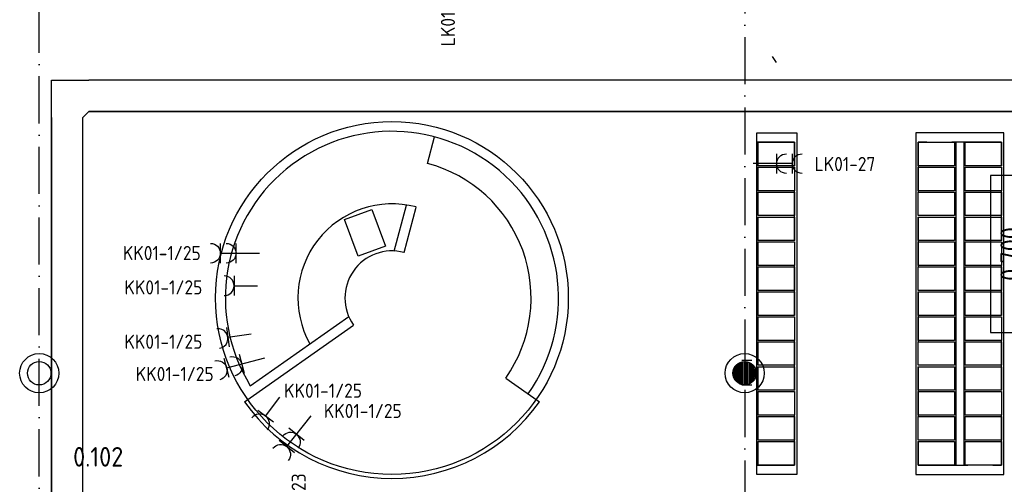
# Model space of a CAD drawing. Header units: millimetres. Extents: x 90707 to 259985, y -1262 to 84291.
# Tile 50 of 75: x 181097 to 193658, y 49192 to 55115. Entities that reach past the tile are written whole.
import ezdxf
from ezdxf.enums import TextEntityAlignment as Align

# ---------------------------------------------------------------- set-up
doc = ezdxf.new("R2010")
doc.units = ezdxf.units.MM
doc.header["$LTSCALE"] = 100
for name, pattern in [('B-SL0', [100000000.0, 0, -100000000.0]), ('DASHDOT', [9, 6, -1.5, 0, -1.5]), ('HIDDEN', [9.525, 6.35, -3.175])]:
    doc.linetypes.add(name, pattern=pattern)
doc.layers.get('0').update_dxf_attribs({"linetype": 'CONTINUOUS'})
for name, color, linetype in [('AANSLWCD', 3, 'CONTINUOUS'), ('ABNSLWCD_ATTRIB', 2, 'CONTINUOUS'), ('AL$1----_ALGEMEEN', 7, 'CONTINUOUS'), ('AL$7----_STRAMIEN', 1, 'DASHDOT'), ('AL$8----_HULPKOLOM', 2, 'CONTINUOUS'), ('AL22----_BINNENWAND', 7, 'CONTINUOUS'), ('AL28----_KONSTRUKTIE', 3, 'CONTINUOUS'), ('AL65----_BEVEILIGING', 7, 'CONTINUOUS'), ('ALXAA---_GEWBETON', 12, 'CONTINUOUS'), ('EB63103-_ATTRIB', 2, 'CONTINUOUS'), ('EL63103-_LICHT-WCD230V', 3, 'CONTINUOUS'), ('EL6441--_DATACOM', 3, 'CONTINUOUS'), ('GEBOUWLABEL', 4, 'CONTINUOUS'), ('INHOUD', 7, 'CONTINUOUS'), ('KABELGOOT', 8, 'CONTINUOUS'), ('OMSCHRIJVING', 7, 'CONTINUOUS'), ('OPPERVLAK', 7, 'CONTINUOUS'), ('VOLGNUMMER', 7, 'CONTINUOUS')]:
    doc.layers.add(name, color=color, linetype=linetype)
doc.styles.add('1_8', font='ISO', dxfattribs={"height": 1.8})
doc.styles.add('2_0', font='iso', dxfattribs={"height": 200})
doc.styles.add('NORATT', font='isocp.shx')
doc.styles.get("Standard").update_dxf_attribs({"font": 'iso.shx'})

# ---------------------------------------------------------------- blocks, each defined once
blk = doc.blocks.new('ES3W2A')
for p, q in [((1.25, 2), (-1.25, 2)), ((0, 2), (0, -3)), ((1.25, 0), (-1.25, 0))]:
    blk.add_line(p, q)
for centre in [(0, 3.25), (0, 1.25)]:
    blk.add_arc(centre, 1.25, 180, 0)
at = {"style": '1_8'}
for tag, flags, p in [('VERMOGEN', 9, (-2.5, 5)), ('GROEP', 8, (0, 5)), ('SCHAK', 8, (2.5, 5)), ('GELIJK', 9, (5, 5)), ('KAST', 9, (7, 5)), ('TAL', 8, (2.5, 5))]:
    blk.add_attdef(tag, text='', height=1.8, rotation=90, dxfattribs=dict(at, flags=flags)).set_placement(p, align=Align.MIDDLE_CENTER)
at = {"style": '1_8', "width": 0.7, "flags": 8}
blk.add_attdef('DOEL', text='', height=1.8, rotation=90, dxfattribs=at).set_placement((-2.5, 5), align=Align.MIDDLE_LEFT)
at = {"style": '1_8', "flags": 9}
blk.add_attdef('M_CODE', text='', height=1.8, dxfattribs=at).set_placement((0, 0), align=Align.MIDDLE_CENTER)
blk = doc.blocks.new('ES3W1A')
at = {"ltscale": 0.5}
for p, q in [((1.25, 0), (-1.25, 0)), ((0, 0), (0, -3))]:
    blk.add_line(p, q, dxfattribs=at)
for p, q in [((1.25, 0), (-1.25, 0)), ((0, 0), (0, -3))]:
    blk.add_line(p, q)
blk.add_arc((0, 1.25), 1.25, 180, 0, dxfattribs=at)
blk.add_arc((0, 1.25), 1.25, 180, 0)
at = {"ltscale": 0.5, "style": 'NORATT'}
for tag, flags, p in [('VERMOGEN', 9, (-2.5, 3)), ('GROEP', 8, (0, 3)), ('SCHAK', 8, (2.5, 3)), ('GELIJK', 9, (5, 3)), ('TAL', 8, (2.5, 3)), ('KAST', 9, (7, 3))]:
    blk.add_attdef(tag, text='', height=1.8, rotation=90, dxfattribs=dict(at, flags=flags)).set_placement(p, align=Align.MIDDLE_CENTER)
at = {"style": '1_8'}
for tag, flags, p in [('VERMOGEN', 9, (-2.5, 3)), ('GROEP', 8, (0, 3)), ('SCHAK', 8, (2.5, 3)), ('GELIJK', 9, (5, 3)), ('TAL', 8, (2.5, 3)), ('KAST', 9, (7, 3))]:
    blk.add_attdef(tag, text='', height=1.8, rotation=90, dxfattribs=dict(at, flags=flags)).set_placement(p, align=Align.MIDDLE_CENTER)
at = {"ltscale": 0.5, "style": 'NORATT', "width": 0.7, "flags": 8}
blk.add_attdef('DOEL', text='', height=1.8, rotation=90, dxfattribs=at).set_placement((-2.5, 3), align=Align.MIDDLE_LEFT)
at = {"style": '1_8', "width": 0.7, "flags": 8}
blk.add_attdef('DOEL', text='', height=1.8, rotation=90, dxfattribs=at).set_placement((-2.5, 3), align=Align.MIDDLE_LEFT)
at = {"ltscale": 0.5, "style": 'NORATT', "flags": 9}
blk.add_attdef('M_CODE', text='', height=1.8, dxfattribs=at).set_placement((0, 0), align=Align.MIDDLE_CENTER)
at = {"style": '1_8', "flags": 9}
blk.add_attdef('M_CODE', text='', height=1.8, dxfattribs=at).set_placement((0, 0), align=Align.MIDDLE_CENTER)
blk = doc.blocks.new('EH100000')
at = {"linetype": 'ByBlock'}
for p, q in [((1, 0.5), (0, 0.5)), ((1, 0.5, 1), (0, 0.5, 1)), ((0, -0.5, 1), (1, -0.5, 1)), ((1, -0.5), (0, -0.5))]:
    blk.add_line(p, q, dxfattribs=at)
at = {"linetype": 'ByBlock', "invisible_edges": 15}
for points in [[(1, -0.5), (0, -0.5), (0, 0.5), (1, 0.5)], [(0, 0.5), (1, 0.5), (1, 0.5, 1), (0, 0.5, 1)], [(0, -0.5, 1), (1, -0.5, 1), (1, -0.5), (0, -0.5)]]:
    blk.add_3dface(points, dxfattribs=at)
at = {"linetype": 'ByBlock', "style": '2_0', "flags": 8}
blk.add_attdef('FUNCTIE', text='', height=0.5, dxfattribs=at).set_placement((0.5, 0), align=Align.MIDDLE)
at = {"linetype": 'ByBlock', "flags": 9}
blk.add_attdef('SCHOT', text='', height=0.5, dxfattribs=at).set_placement((0.5, 0), align=Align.MIDDLE)
blk = doc.blocks.new('KG2II3')
at = {"linetype": 'B-SL0'}
for p, q in [((200, 275), (-200, 275)), ((275, -200), (275, 200))]:
    blk.add_line(p, q, dxfattribs=at)
at = {"linetype": 'ByBlock'}
for points in [[(275, -200), (-200, -200), (-200, -200), (-200, 275)], [(200, 275), (200, 275), (275, 200), (275, 200)]]:
    blk.add_lwpolyline(points, dxfattribs=at)
at = {"flags": 3}
blk.add_attdef('HULPSTUK', (0, 0), '', height=1, rotation=90, dxfattribs=at)
blk = doc.blocks.new('GEBOUWLABEL')
at = {"layer": 'VOLGNUMMER'}
blk.add_lwpolyline([(-4, -1), (4, -1), (4, 1), (-4, 1)], close=True, dxfattribs=at)
at = {"color": 0, "linetype": 'ByBlock', "flags": 1}
for tag, p in [('OPPERVLAKTESOORT', (0.5, 8)), ('TERREIN', (0.5, 6.5)), ('GEBOUW', (0.5, 5)), ('GEBRUIKSFUNCTIE', (0.5, 3.5)), ('BOUWLAAG', (0.5, 2)), ('HOOGTE', (0, -6.5)), ('RUIMTEFUNCTIE', (0, -8))]:
    blk.add_attdef(tag, text='', height=1, dxfattribs=at).set_placement(p, align=Align.MIDDLE_CENTER)
at = {"layer": 'INHOUD', "color": 0, "linetype": 'ByBlock'}
blk.add_attdef('INHOUD', text='', height=1, dxfattribs=at).set_placement((0, -5), align=Align.MIDDLE_CENTER)
at = {"layer": 'OMSCHRIJVING', "color": 0, "linetype": 'ByBlock'}
blk.add_attdef('OMSCHRIJVING', text='', height=1, dxfattribs=at).set_placement((0, -2), align=Align.MIDDLE_CENTER)
at = {"layer": 'OPPERVLAK', "color": 0, "linetype": 'ByBlock'}
blk.add_attdef('OPPERVLAK', text='', height=1, dxfattribs=at).set_placement((0, -3.5), align=Align.MIDDLE_CENTER)
at = {"layer": 'VOLGNUMMER', "color": 0, "linetype": 'ByBlock'}
blk.add_attdef('VOLGNUMMER', text='', height=1, dxfattribs=at).set_placement((0, 0), align=Align.MIDDLE_CENTER)
blk = doc.blocks.new('A$Cca306792')
at = {"layer": 'ALXAA---_GEWBETON'}
h = blk.add_hatch(dxfattribs=at)
h.set_pattern_fill('GEWPBET', color=8, scale=100, angle=90, style=0)
h.set_pattern_definition([(90, (99228.322, 51869.537), (-20, 1e-15), [])])
edge = h.paths.add_edge_path()
edge.add_arc((99228, 51870), 150, 0, 360)
at = {"layer": 'AL$1----_ALGEMEEN', "color": 8}
for p, q in [((99381, 50579), (99381, 54935)), ((99381, 54935), (99893, 54935)), ((99893, 54935), (99893, 50579)), ((101411, 54935), (101411, 50579)), ((102535, 54935), (101411, 54935)), ((102535, 50579), (102535, 54935)), ((95182, 54545), (95272, 54883)), ((99399, 54515), (99399, 54815)), ((99399, 54815), (99863, 54815)), ((99863, 54815), (99863, 54515)), ((101441, 54515), (101441, 54815)), ((101441, 54815), (101905, 54815)), ((101905, 54815), (101905, 54515)), ((101923, 54815), (101923, 50699)), ((102023, 54815), (102023, 50699)), ((102041, 54515), (102041, 54815)), ((102041, 54815), (102505, 54815)), ((102505, 54815), (102505, 54515)), ((99863, 54515), (99399, 54515)), ((99399, 54197), (99399, 54497)), ((99399, 54497), (99863, 54497)), ((99863, 54497), (99863, 54197)), ((101905, 54515), (101441, 54515)), ((101441, 54197), (101441, 54497)), ((101441, 54497), (101905, 54497)), ((101905, 54497), (101905, 54197)), ((102505, 54515), (102041, 54515)), ((102041, 54197), (102041, 54497)), ((102041, 54497), (102505, 54497)), ((102505, 54497), (102505, 54197)), ((99863, 54197), (99399, 54197)), ((99399, 53879), (99399, 54179)), ((99399, 54179), (99863, 54179)), ((99863, 54179), (99863, 53879)), ((101905, 54197), (101441, 54197)), ((101441, 53879), (101441, 54179)), ((101441, 54179), (101905, 54179)), ((101905, 54179), (101905, 53879)), ((102505, 54197), (102041, 54197)), ((102041, 53879), (102041, 54179)), ((102041, 54179), (102505, 54179)), ((102505, 54179), (102505, 53879)), ((94124, 53828), (94473, 53956)), ((94473, 53956), (94645, 53491)), ((94758, 53428), (94913, 54014)), ((94882, 53409), (95035, 53989)), ((94296, 53362), (94124, 53828)), ((99863, 53879), (99399, 53879)), ((99399, 53561), (99399, 53861)), ((99399, 53861), (99863, 53861)), ((99863, 53861), (99863, 53561)), ((101905, 53879), (101441, 53879)), ((101441, 53561), (101441, 53861)), ((101441, 53861), (101905, 53861)), ((101905, 53861), (101905, 53561)), ((102505, 53879), (102041, 53879)), ((102041, 53561), (102041, 53861)), ((102041, 53861), (102505, 53861)), ((102505, 53861), (102505, 53561)), ((99863, 53561), (99399, 53561)), ((99399, 53243), (99399, 53543)), ((99399, 53543), (99863, 53543)), ((99863, 53543), (99863, 53243)), ((101905, 53561), (101441, 53561)), ((101441, 53243), (101441, 53543)), ((101441, 53543), (101905, 53543)), ((101905, 53543), (101905, 53243)), ((102505, 53561), (102041, 53561)), ((102041, 53243), (102041, 53543)), ((102041, 53543), (102505, 53543)), ((102505, 53543), (102505, 53243)), ((94645, 53491), (94296, 53362)), ((99863, 53243), (99399, 53243)), ((99399, 52925), (99399, 53225)), ((99399, 53225), (99863, 53225)), ((99863, 53225), (99863, 52925)), ((101905, 53243), (101441, 53243)), ((101441, 52925), (101441, 53225)), ((101441, 53225), (101905, 53225)), ((101905, 53225), (101905, 52925)), ((102505, 53243), (102041, 53243)), ((102041, 52925), (102041, 53225)), ((102041, 53225), (102505, 53225)), ((102505, 53225), (102505, 52925)), ((99863, 52925), (99399, 52925)), ((99399, 52607), (99399, 52907)), ((99399, 52907), (99863, 52907)), ((99863, 52907), (99863, 52607)), ((101905, 52925), (101441, 52925)), ((101441, 52607), (101441, 52907)), ((101441, 52907), (101905, 52907)), ((101905, 52907), (101905, 52607)), ((102505, 52925), (102041, 52925)), ((102041, 52607), (102041, 52907)), ((102041, 52907), (102505, 52907)), ((102505, 52907), (102505, 52607)), ((92921, 51710), (94176, 52593)), ((99863, 52607), (99399, 52607)), ((99399, 52289), (99399, 52589)), ((99399, 52589), (99863, 52589)), ((99863, 52589), (99863, 52289)), ((101905, 52607), (101441, 52607)), ((101441, 52289), (101441, 52589)), ((101441, 52589), (101905, 52589)), ((101905, 52589), (101905, 52289)), ((102505, 52607), (102041, 52607)), ((102041, 52289), (102041, 52589)), ((102041, 52589), (102505, 52589)), ((102505, 52589), (102505, 52289)), ((92847, 51505), (94238, 52483)), ((99863, 52289), (99399, 52289)), ((99399, 51971), (99399, 52271)), ((99399, 52271), (99863, 52271)), ((99863, 52271), (99863, 51971)), ((101905, 52289), (101441, 52289)), ((101441, 51971), (101441, 52271)), ((101441, 52271), (101905, 52271)), ((101905, 52271), (101905, 51971)), ((102505, 52289), (102041, 52289)), ((102041, 51971), (102041, 52271)), ((102041, 52271), (102505, 52271)), ((102505, 52271), (102505, 51971)), ((99863, 51971), (99399, 51971)), ((99399, 51653), (99399, 51953)), ((99399, 51953), (99863, 51953)), ((99863, 51953), (99863, 51653)), ((101905, 51971), (101441, 51971)), ((101441, 51653), (101441, 51953)), ((101441, 51953), (101905, 51953)), ((101905, 51953), (101905, 51653)), ((102505, 51971), (102041, 51971)), ((102041, 51653), (102041, 51953)), ((102041, 51953), (102505, 51953)), ((102505, 51953), (102505, 51653)), ((96180, 51807), (96609, 51505)), ((99863, 51653), (99399, 51653)), ((99399, 51335), (99399, 51635)), ((99399, 51635), (99863, 51635)), ((99863, 51635), (99863, 51335)), ((101905, 51653), (101441, 51653)), ((101441, 51335), (101441, 51635)), ((101441, 51635), (101905, 51635)), ((101905, 51635), (101905, 51335)), ((102505, 51653), (102041, 51653)), ((102041, 51335), (102041, 51635)), ((102041, 51635), (102505, 51635)), ((102505, 51635), (102505, 51335)), ((99863, 51335), (99399, 51335)), ((99399, 51017), (99399, 51317)), ((99399, 51317), (99863, 51317)), ((99863, 51317), (99863, 51017)), ((101905, 51335), (101441, 51335)), ((101441, 51017), (101441, 51317)), ((101441, 51317), (101905, 51317)), ((101905, 51317), (101905, 51017)), ((102505, 51335), (102041, 51335)), ((102041, 51017), (102041, 51317)), ((102041, 51317), (102505, 51317)), ((102505, 51317), (102505, 51017)), ((99863, 51017), (99399, 51017)), ((101905, 51017), (101441, 51017)), ((102505, 51017), (102041, 51017)), ((99399, 50699), (99399, 50999)), ((99399, 50999), (99863, 50999)), ((99863, 50999), (99863, 50699)), ((101441, 50699), (101441, 50999)), ((101441, 50999), (101905, 50999)), ((101905, 50999), (101905, 50699)), ((102041, 50699), (102041, 50999)), ((102041, 50999), (102505, 50999)), ((102505, 50999), (102505, 50699)), ((99863, 50699), (99399, 50699)), ((101905, 50699), (101441, 50699)), ((102505, 50699), (102041, 50699)), ((99893, 50579), (99381, 50579)), ((101411, 50579), (102535, 50579))]:
    blk.add_line(p, q, dxfattribs=at)
at = {"layer": 'AL$1----_ALGEMEEN', "color": 8, "linetype": 'HIDDEN'}
for p, q in [((99381, 54815), (99381, 50699)), ((99863, 54815), (99381, 54815)), ((99863, 50699), (99863, 54815)), ((101441, 54815), (101441, 50699)), ((102505, 54815), (101441, 54815)), ((102505, 50699), (102505, 54815)), ((99381, 50699), (99863, 50699)), ((101441, 50699), (102505, 50699))]:
    blk.add_line(p, q, dxfattribs=at)
at = {"layer": 'AL$1----_ALGEMEEN', "color": 8}
blk.add_circle((94728, 52829), 2250, dxfattribs=at)
for radius, start, end in [(2125, 324.8688, 211.7589), (1775, 324.8688, 75.1795), (1200, 75.1795, 209.152), (600, 75.1795, 215.1312), (2300, 215.1312, 324.8688)]:
    blk.add_arc((94728, 52829), radius, start, end, dxfattribs=at)
at = {"layer": 'AL$7----_STRAMIEN'}
blk.add_line((99228, 78659), (99228, 5370), dxfattribs=at)
at = {"layer": 'AL$7----_STRAMIEN', "color": 1}
blk.add_lwpolyline([(90228, 5550), (90228, 78659)], dxfattribs=at)
at = {"layer": 'AL$8----_HULPKOLOM', "color": 8}
for centre in [(90228, 51870), (99228, 51870), (99228, 51870)]:
    blk.add_circle(centre, 250, dxfattribs=at)
at = {"layer": 'AL22----_BINNENWAND', "color": 8}
for p, q in [((99318, 52032), (99193, 52032)), ((99193, 51720), (99318, 51720))]:
    blk.add_line(p, q, dxfattribs=at)
at = {"layer": 'AL28----_KONSTRUKTIE', "color": 8}
for centre in [(90228, 51870), (99228, 51870), (99228, 51870)]:
    blk.add_circle(centre, 150, dxfattribs=at)
at = {"layer": 'AL65----_BEVEILIGING', "color": 8, "linetype": 'Continuous'}
blk.add_line((99634, 55832), (99584, 55907), dxfattribs=at)
at = {"layer": 'ALXAA---_GEWBETON', "color": 8}
for p, q in [((99168, 51732), (99168, 52007)), ((99188, 51725), (99188, 52014)), ((99208, 51721), (99208, 52018)), ((99228, 51720), (99228, 52020)), ((99248, 51721), (99248, 52018)), ((99268, 51725), (99268, 52014)), ((99288, 51732), (99288, 52007)), ((99088, 51816), (99088, 51923)), ((99108, 51780), (99108, 51960)), ((99128, 51758), (99128, 51981)), ((99148, 51743), (99148, 51996)), ((99308, 51743), (99308, 51996)), ((99328, 51758), (99328, 51981)), ((99348, 51780), (99348, 51960)), ((99368, 51816), (99368, 51923))]:
    blk.add_line(p, q, dxfattribs=at)
at = {"layer": 'GEBOUWLABEL', "color": 8, "xscale": 250, "yscale": 250, "zscale": 250, "rotation": 90}
blk.add_blockref('GEBOUWLABEL', (102616, 53390), dxfattribs=at).add_auto_attribs({'VOLGNUMMER': '0.700', 'OMSCHRIJVING': 'lockers 260st.', 'OPPERVLAK': '29.1 m2', 'INHOUD': '119.4 m3'})
at = {"layer": 'KABELGOOT', "rotation": 270}
blk.add_blockref('KG2II3', (90585, 55406), dxfattribs=at)
at = {"layer": 'KABELGOOT', "xscale": 28444.88972929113, "yscale": 400, "zscale": 60}
blk.add_blockref('EH100000', (90860, 55406), dxfattribs=at)
at = {"layer": 'KABELGOOT', "xscale": 10736.3484256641, "yscale": 400, "zscale": 60, "rotation": 270}
blk.add_blockref('EH100000', (90585, 55130), dxfattribs=at)
at = {"layer": 'VOLGNUMMER', "color": 252, "linetype": 'ByBlock'}
for tag, p in [('0.28', (16187, 74214)), ('0.16', (78893, 73105)), ('0.17', (62961, 72994)), ('0.29', (35887, 72529)), ('0.18', (53124, 64542)), ('0.701', (85482, 63517)), ('0.30', (29366, 63128)), ('0.32', (36092, 63166)), ('0.12', (90689, 63024)), ('0.29A', (33165, 62745)), ('0.30', (38191, 61494)), ('0.19', (61479, 61433)), ('0.27', (17657, 61363)), ('0.14', (89762, 60088)), ('0.33', (45869, 59450)), ('0.15', (73454, 57402)), ('0.801', (112714, 57073)), ('0.25', (28058, 57013)), ('0.18A', (61029, 56759)), ('0.26A', (36299, 54851)), ('0.20', (60895, 53506)), ('0.800', (90980, 50804)), ('0.25A', (73288, 48435)), ('0.300', (94483, 48257)), ('0.21', (58702, 48178)), ('0.24', (35041, 47783)), ('0.102', (87631, 47613)), ('0.26', (18559, 46119)), ('0.203', (95795, 46197)), ('0.802', (68387, 42721)), ('0.204', (95497, 42149)), ('0.07B', (66790, 38909)), ('0.702', (95327, 36513))]:
    blk.add_attdef(tag, text='', height=250, dxfattribs=at).set_placement(p, align=Align.MIDDLE_CENTER)
at = {"layer": 'VOLGNUMMER', "color": 8, "linetype": 'ByBlock'}
blk.add_attdef('0.600', text='', height=250, dxfattribs=at).set_placement((96800, 48300), align=Align.MIDDLE_CENTER)

msp = doc.modelspace()

# ---------------------------------------------------------------- block references
at = {"layer": 'AANSLWCD'}
ref = msp.add_blockref('ES3W2A', (186534, 55934), dxfattribs=dict(at, xscale=100, yscale=100, zscale=100, rotation=180))
ref.add_attrib('DOEL', 'ALG', dxfattribs={"layer": 'ABNSLWCD_ATTRIB', "color": 1, "height": 180, "rotation": 90, "style": '1_8', "flags": 8}).set_placement((186197, 55598), align=Align.MIDDLE_LEFT)
ref.add_attrib('GROEP', 'LK01-23', dxfattribs={"layer": 'ABNSLWCD_ATTRIB', "color": 1, "height": 180, "rotation": 90, "style": '1_8', "flags": 8}).set_placement((186560, 54777), align=Align.MIDDLE_LEFT)
ref = msp.add_blockref('ES3W2A', (190753, 53280), dxfattribs=dict(at, xscale=-100, yscale=100, zscale=100, rotation=270))
ref.add_attrib('GROEP', 'LK01-27', dxfattribs={"layer": 'ABNSLWCD_ATTRIB', "color": 1, "height": 180, "style": '1_8', "flags": 8}).set_placement((192013, 53275), align=Align.MIDDLE_RIGHT)
ref = msp.add_blockref('ES3W2A', (183857, 52138), dxfattribs=dict(at, xscale=-100, yscale=100, zscale=100, rotation=90))
ref.add_attrib('GROEP', 'KK01-1/25', dxfattribs={"layer": 'ABNSLWCD_ATTRIB', "color": 1, "height": 180, "style": '1_8', "flags": 8}).set_placement((183407, 52140), align=Align.MIDDLE_RIGHT)
ref = msp.add_blockref('ES3W2A', (184343, 48556), dxfattribs=dict(at, xscale=100, yscale=100, zscale=100))
ref.add_attrib('DOEL', 'ALG', dxfattribs={"layer": 'ABNSLWCD_ATTRIB', "color": 1, "height": 180, "rotation": 90, "style": '1_8', "flags": 8}).set_placement((184021, 48555), align=Align.MIDDLE_LEFT)
ref.add_attrib('GROEP', 'LK01-23', dxfattribs={"layer": 'ABNSLWCD_ATTRIB', "color": 1, "height": 180, "rotation": 90, "style": '1_8', "flags": 8}).set_placement((184656, 48555), align=Align.MIDDLE_LEFT)
at = {"layer": 'EL63103-_LICHT-WCD230V'}
ref = msp.add_blockref('ES3W1A', (183831, 51723), dxfattribs=dict(at, xscale=100, yscale=100, zscale=100, rotation=90))
ref.add_attrib('GROEP', 'KK01-1/25', dxfattribs={"layer": 'EB63103-_ATTRIB', "color": 1, "height": 180, "style": '1_8', "flags": 8}).set_placement((182433, 51702), align=Align.MIDDLE_LEFT)
ref = msp.add_blockref('ES3W1A', (183753, 51068), dxfattribs=dict(at, xscale=99.99999999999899, yscale=99.99999999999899, zscale=99.99999999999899, rotation=98.13621841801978))
ref.add_attrib('GROEP', 'KK01-1/25', dxfattribs={"layer": 'EB63103-_ATTRIB', "color": 1, "height": 180, "style": '1_8', "flags": 8}).set_placement((182433, 51009), align=Align.MIDDLE_LEFT)
ref = msp.add_blockref('ES3W2A', (183932, 50726), dxfattribs=dict(at, xscale=-100.0000000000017, yscale=100, zscale=100, rotation=104.6977329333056))
ref.add_attrib('GROEP', 'KK01-1/25', dxfattribs={"layer": 'EB63103-_ATTRIB', "color": 1, "height": 180, "style": '1_8', "flags": 8}).set_placement((183572, 50598), align=Align.MIDDLE_RIGHT)
ref = msp.add_blockref('ES3W1A', (184234, 50062), dxfattribs=dict(at, xscale=99.99999999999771, yscale=99.99999999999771, zscale=99.99999999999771, rotation=143.1146826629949))
ref.add_attrib('GROEP', 'KK01-1/25', dxfattribs={"layer": 'EB63103-_ATTRIB', "color": 1, "height": 180, "style": '1_8', "flags": 8}).set_placement((184470, 50385), align=Align.MIDDLE_LEFT)
ref = msp.add_blockref('ES3W2A', (184628, 49828), dxfattribs=dict(at, xscale=-99.99999999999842, yscale=100, zscale=100, rotation=141.5466168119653))
ref.add_attrib('GROEP', 'KK01-1/25', dxfattribs={"layer": 'EB63103-_ATTRIB', "color": 1, "height": 180, "style": '1_8', "flags": 8}).set_placement((185971, 50127), align=Align.MIDDLE_RIGHT)
at = {"layer": 'EL6441--_DATACOM'}
ref = msp.add_blockref('A$Cca306792', (91118, -1262), dxfattribs=at)
ref.add_attrib('0.800', '0.102', dxfattribs={"layer": 'VOLGNUMMER', "color": 252, "linetype": 'ByBlock', "height": 250}).set_placement((182098, 49542), align=Align.MIDDLE_CENTER)

doc.saveas('drawing.dxf')
